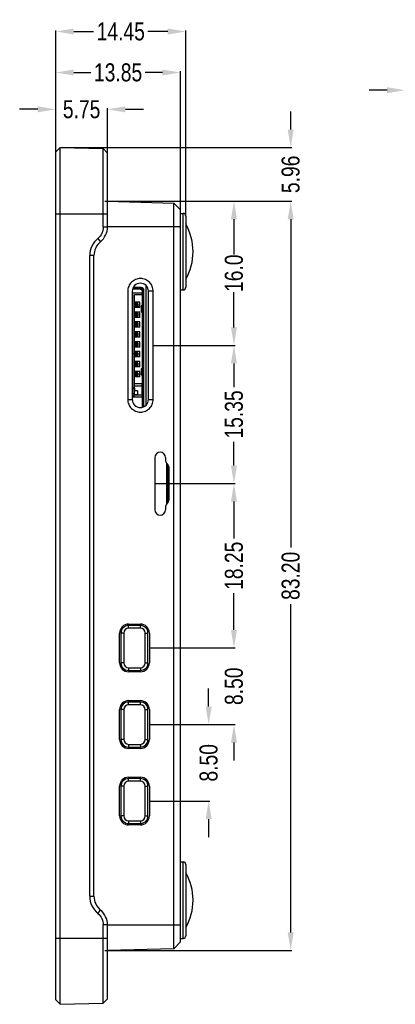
# Model space of a CAD drawing. Header units: inches. Extents: x 305 to 542, y -189 to -15.
# Tile 4 of 7: x 420 to 462, y -144 to -34. Entities that reach past the tile are written whole.
import ezdxf

# ---------------------------------------------------------------- set-up
doc = ezdxf.new("R2010")
doc.units = ezdxf.units.IN
doc.header["$LTSCALE"] = 1.21
doc.header["$MEASUREMENT"] = 0
doc.header["$PDMODE"] = 3
doc.header["$PDSIZE"] = 0.3125
doc.layers.get('0').update_dxf_attribs({"linetype": 'CONTINUOUS'})
doc.layers.get('Defpoints').update_dxf_attribs({"linetype": 'CONTINUOUS'})
doc.layers.add('DIM', color=3, linetype='CONTINUOUS')
doc.styles.get("Standard").update_dxf_attribs({"font": 'txt', "width": 0.8})
doc.dimstyles.get("Standard").update_dxf_attribs({"dimtxt": 0.15625, "dimasz": 0.1875, "dimexe": 0.125, "dimexo": 0.0625, "dimgap": 0.09, "dimtad": 0, "dimtih": 1, "dimtoh": 1, "dimzin": 4, "dimdsep": 46, "dimtxsty": 'Standard', "dimblk": '_FILLED', "dimblk1": '_FILLED', "dimblk2": '_FILLED', "dimcen": 0.09, "dimazin": 1, "dimtp": 0.01, "dimtm": 0.01, "dimtfac": 1, "dimtofl": 0, "dimtmove": 0, "dimatfit": 3, "dimldrblk": '_FILLED', "dimfxl": 1, "dimtolj": 1, "dimtzin": 4, "dimarcsym": 0})

# ---------------------------------------------------------------- blocks, each defined once
blk = doc.blocks.new('_FILLED')
at = {"color": 0, "linetype": 'ByBlock'}
blk.add_solid([(0, 0), (-1, 0.167), (-1, -0.167)], dxfattribs=at)
blk = doc.blocks.new('*D35')
at = {"layer": 'Defpoints', "color": 0}
for p in [(424.36, -44.36), (424.36, -49.09), (430.11, -49.21)]:
    blk.add_point(p, dxfattribs=at)
at = {"layer": 'DIM', "color": 0, "lineweight": -2}
for p, q in [((422.36, -44.36), (420.36, -44.36)), ((424.36, -49.03), (424.36, -44.24)), ((430.11, -49.14), (430.11, -44.24)), ((432.11, -44.36), (434.11, -44.36))]:
    blk.add_line(p, q, dxfattribs=at)
at = {"layer": 'DIM', "color": 0, "lineweight": -2, "xscale": 2, "yscale": 2, "zscale": 2}
blk.add_blockref('_FILLED', (424.36, -44.36), dxfattribs=at)
at = {"layer": 'DIM', "color": 0, "lineweight": -2, "xscale": 2, "yscale": 2, "zscale": 2, "rotation": 180}
blk.add_blockref('_FILLED', (430.11, -44.36), dxfattribs=at)
at = {"layer": 'DIM', "color": 0, "insert": (427.24, -44.36), "char_height": 2, "attachment_point": 5}
blk.add_mtext('\\A1;5.75', dxfattribs=at)
blk = doc.blocks.new('*D36')
at = {"layer": 'Defpoints', "color": 0}
for p in [(424.36, -40.27), (424.36, -49.09), (438.21, -55.52)]:
    blk.add_point(p, dxfattribs=at)
at = {"layer": 'DIM', "color": 0, "lineweight": -2}
for p, q in [((424.36, -49.03), (424.36, -40.14)), ((426.36, -40.27), (428.26, -40.27)), ((436.21, -40.27), (434.31, -40.27)), ((438.21, -55.46), (438.21, -40.14))]:
    blk.add_line(p, q, dxfattribs=at)
at = {"layer": 'DIM', "color": 0, "lineweight": -2, "xscale": 2, "yscale": 2, "zscale": 2, "rotation": 180}
blk.add_blockref('_FILLED', (424.36, -40.27), dxfattribs=at)
at = {"layer": 'DIM', "color": 0, "lineweight": -2, "xscale": 2, "yscale": 2, "zscale": 2}
blk.add_blockref('_FILLED', (438.21, -40.27), dxfattribs=at)
at = {"layer": 'DIM', "color": 0, "insert": (431.29, -40.27), "char_height": 2, "attachment_point": 5}
blk.add_mtext('\\A1;13.85', dxfattribs=at)
blk = doc.blocks.new('*D37')
at = {"layer": 'Defpoints', "color": 0}
for p in [(424.36, -35.72), (424.36, -49.09), (438.81, -56.22)]:
    blk.add_point(p, dxfattribs=at)
at = {"layer": 'DIM', "color": 0, "lineweight": -2}
for p, q in [((424.36, -49.03), (424.36, -35.59)), ((426.36, -35.72), (428.56, -35.72)), ((436.81, -35.72), (434.61, -35.72)), ((438.81, -56.16), (438.81, -35.59))]:
    blk.add_line(p, q, dxfattribs=at)
at = {"layer": 'DIM', "color": 0, "lineweight": -2, "xscale": 2, "yscale": 2, "zscale": 2, "rotation": 180}
blk.add_blockref('_FILLED', (424.36, -35.72), dxfattribs=at)
at = {"layer": 'DIM', "color": 0, "lineweight": -2, "xscale": 2, "yscale": 2, "zscale": 2}
blk.add_blockref('_FILLED', (438.81, -35.72), dxfattribs=at)
at = {"layer": 'DIM', "color": 0, "insert": (431.59, -35.72), "char_height": 2, "attachment_point": 5}
blk.add_mtext('\\A1;14.45', dxfattribs=at)
blk = doc.blocks.new('*D38')
at = {"layer": 'Defpoints', "color": 0}
for p in [(429.76, -54.56), (429.76, -137.76), (450.46, -137.76)]:
    blk.add_point(p, dxfattribs=at)
at = {"layer": 'DIM', "color": 0, "lineweight": -2}
for p, q in [((429.83, -54.56), (450.58, -54.56)), ((450.46, -56.56), (450.46, -93)), ((450.46, -135.76), (450.46, -99.32)), ((429.83, -137.76), (450.58, -137.76))]:
    blk.add_line(p, q, dxfattribs=at)
at = {"layer": 'DIM', "color": 0, "lineweight": -2, "xscale": 2, "yscale": 2, "zscale": 2}
for p, rotation in [((450.46, -54.56), 90), ((450.46, -137.76), 270)]:
    blk.add_blockref('_FILLED', p, dxfattribs=dict(at, rotation=rotation))
at = {"layer": 'DIM', "color": 0, "insert": (450.46, -96.16), "char_height": 2, "attachment_point": 5, "rotation": 90}
blk.add_mtext('\\A1;83.20', dxfattribs=at)
blk = doc.blocks.new('*D39')
at = {"layer": 'Defpoints', "color": 0}
for p in [(424.86, -48.6), (449.11, -54.56), (450.46, -54.56)]:
    blk.add_point(p, dxfattribs=at)
at = {"layer": 'DIM', "color": 0, "lineweight": -2}
for p, q in [((450.46, -46.6), (450.46, -44.6)), ((424.93, -48.6), (450.58, -48.6)), ((449.17, -54.56), (450.58, -54.56)), ((450.46, -56.56), (450.46, -58.56))]:
    blk.add_line(p, q, dxfattribs=at)
at = {"layer": 'DIM', "color": 0, "lineweight": -2, "xscale": 2, "yscale": 2, "zscale": 2}
for p, rotation in [((450.46, -48.6), 270), ((450.46, -54.56), 90)]:
    blk.add_blockref('_FILLED', p, dxfattribs=dict(at, rotation=rotation))
at = {"layer": 'DIM', "color": 0, "insert": (450.46, -51.58), "char_height": 2, "attachment_point": 5, "rotation": 90}
blk.add_mtext('\\A1;5.96', dxfattribs=at)
blk = doc.blocks.new('*D42')
at = {"layer": 'Defpoints', "color": 0}
for p in [(463.16, -42.24), (463.16, -55.95), (470.75, -60.17)]:
    blk.add_point(p, dxfattribs=at)
at = {"layer": 'DIM', "color": 0, "lineweight": -2}
for p, q in [((461.16, -42.24), (459.16, -42.24)), ((463.16, -55.89), (463.16, -42.12)), ((470.75, -60.11), (470.75, -42.12)), ((472.75, -42.24), (474.75, -42.24))]:
    blk.add_line(p, q, dxfattribs=at)
at = {"layer": 'DIM', "color": 0, "lineweight": -2, "xscale": 2, "yscale": 2, "zscale": 2}
blk.add_blockref('_FILLED', (463.16, -42.24), dxfattribs=at)
at = {"layer": 'DIM', "color": 0, "lineweight": -2, "xscale": 2, "yscale": 2, "zscale": 2, "rotation": 180}
blk.add_blockref('_FILLED', (470.75, -42.24), dxfattribs=at)
at = {"layer": 'DIM', "color": 0, "insert": (466.95, -42.24), "char_height": 2, "attachment_point": 5}
blk.add_mtext('\\A1;7.59', dxfattribs=at)
blk = doc.blocks.new('*D49')
at = {"layer": 'Defpoints', "color": 0}
for p in [(434.76, -112.67), (441.35, -112.67), (434.76, -121.17)]:
    blk.add_point(p, dxfattribs=at)
at = {"layer": 'DIM', "color": 0, "lineweight": -2}
for p, q in [((441.35, -110.67), (441.35, -108.67)), ((434.83, -112.67), (441.47, -112.67)), ((434.83, -121.17), (441.47, -121.17)), ((441.35, -123.17), (441.35, -125.17))]:
    blk.add_line(p, q, dxfattribs=at)
at = {"layer": 'DIM', "color": 0, "lineweight": -2, "xscale": 2, "yscale": 2, "zscale": 2}
for p, rotation in [((441.35, -112.67), 270), ((441.35, -121.17), 90)]:
    blk.add_blockref('_FILLED', p, dxfattribs=dict(at, rotation=rotation))
at = {"layer": 'DIM', "color": 0, "insert": (441.35, -116.92), "char_height": 2, "attachment_point": 5, "rotation": 90}
blk.add_mtext('\\A1;8.50', dxfattribs=at)
blk = doc.blocks.new('*D50')
at = {"layer": 'Defpoints', "color": 0}
for p in [(434.76, -104.17), (434.76, -112.67), (444.16, -112.67)]:
    blk.add_point(p, dxfattribs=at)
at = {"layer": 'DIM', "color": 0, "lineweight": -2}
for p, q in [((444.16, -102.17), (444.16, -100.17)), ((434.83, -104.17), (444.28, -104.17)), ((434.83, -112.67), (444.28, -112.67)), ((444.16, -114.67), (444.16, -116.67))]:
    blk.add_line(p, q, dxfattribs=at)
at = {"layer": 'DIM', "color": 0, "lineweight": -2, "xscale": 2, "yscale": 2, "zscale": 2}
for p, rotation in [((444.16, -104.17), 270), ((444.16, -112.67), 90)]:
    blk.add_blockref('_FILLED', p, dxfattribs=dict(at, rotation=rotation))
at = {"layer": 'DIM', "color": 0, "insert": (444.16, -108.42), "char_height": 2, "attachment_point": 5, "rotation": 90}
blk.add_mtext('\\A1;8.50', dxfattribs=at)
blk = doc.blocks.new('*D51')
at = {"layer": 'Defpoints', "color": 0}
for p in [(441.35, -54.56), (435.19, -70.57), (444.16, -70.57)]:
    blk.add_point(p, dxfattribs=at)
at = {"layer": 'DIM', "color": 0, "lineweight": -2}
for p, q in [((441.41, -54.56), (444.28, -54.56)), ((444.16, -56.56), (444.16, -60.47)), ((444.16, -68.57), (444.16, -64.65)), ((435.25, -70.57), (444.28, -70.57))]:
    blk.add_line(p, q, dxfattribs=at)
at = {"layer": 'DIM', "color": 0, "lineweight": -2, "xscale": 2, "yscale": 2, "zscale": 2}
for p, rotation in [((444.16, -54.56), 90), ((444.16, -70.57), 270)]:
    blk.add_blockref('_FILLED', p, dxfattribs=dict(at, rotation=rotation))
at = {"layer": 'DIM', "color": 0, "insert": (444.16, -62.56), "char_height": 2, "attachment_point": 5, "rotation": 90}
blk.add_mtext('\\A1;16.0', dxfattribs=at)
blk = doc.blocks.new('*D52')
at = {"layer": 'Defpoints', "color": 0}
for p in [(435.19, -70.57), (435.36, -85.92), (444.16, -85.92)]:
    blk.add_point(p, dxfattribs=at)
at = {"layer": 'DIM', "color": 0, "lineweight": -2}
for p, q in [((435.25, -70.57), (444.28, -70.57)), ((444.16, -72.57), (444.16, -75.22)), ((444.16, -83.92), (444.16, -81.27)), ((435.43, -85.92), (444.28, -85.92))]:
    blk.add_line(p, q, dxfattribs=at)
at = {"layer": 'DIM', "color": 0, "lineweight": -2, "xscale": 2, "yscale": 2, "zscale": 2}
for p, rotation in [((444.16, -70.57), 90), ((444.16, -85.92), 270)]:
    blk.add_blockref('_FILLED', p, dxfattribs=dict(at, rotation=rotation))
at = {"layer": 'DIM', "color": 0, "insert": (444.16, -78.24), "char_height": 2, "attachment_point": 5, "rotation": 90}
blk.add_mtext('\\A1;15.35', dxfattribs=at)
blk = doc.blocks.new('*D53')
at = {"layer": 'Defpoints', "color": 0}
for p in [(435.36, -85.92), (434.76, -104.17), (444.16, -104.17)]:
    blk.add_point(p, dxfattribs=at)
at = {"layer": 'DIM', "color": 0, "lineweight": -2}
for p, q in [((435.43, -85.92), (444.28, -85.92)), ((444.16, -87.92), (444.16, -92.02)), ((444.16, -102.17), (444.16, -98.07)), ((434.83, -104.17), (444.28, -104.17))]:
    blk.add_line(p, q, dxfattribs=at)
at = {"layer": 'DIM', "color": 0, "lineweight": -2, "xscale": 2, "yscale": 2, "zscale": 2}
for p, rotation in [((444.16, -85.92), 90), ((444.16, -104.17), 270)]:
    blk.add_blockref('_FILLED', p, dxfattribs=dict(at, rotation=rotation))
at = {"layer": 'DIM', "color": 0, "insert": (444.16, -95.04), "char_height": 2, "attachment_point": 5, "rotation": 90}
blk.add_mtext('\\A1;18.25', dxfattribs=at)

msp = doc.modelspace()

# ---------------------------------------------------------------- linework, layer by layer
at = {"color": 7, "linetype": 'Continuous'}
for p, q in [((424.363, -49.089), (424.863, -48.602)), ((424.363, -143.247), (424.363, -49.089)), ((424.863, -143.734), (424.863, -48.602)), ((424.863, -48.602), (429.639, -48.727)), ((429.639, -57.418), (429.639, -48.727)), ((429.639, -48.727), (430.113, -49.214)), ((430.113, -57.418), (430.113, -49.214)), ((430.113, -54.568), (437.464, -54.761)), ((437.464, -137.576), (437.464, -54.761)), ((437.464, -54.761), (438.213, -55.53)), ((438.213, -136.806), (438.213, -55.53)), ((424.363, -55.948), (430.113, -55.948)), ((438.213, -55.918), (438.513, -55.918)), ((438.513, -64.418), (438.513, -55.918)), ((438.813, -56.218), (438.813, -64.118)), ((429.639, -57.418), (430.113, -57.418)), ((438.213, -57.418), (430.113, -57.418)), ((429.041, -58.688), (429.339, -59.063)), ((428.139, -131.732), (428.139, -60.605)), ((428.613, -60.605), (428.139, -60.605)), ((428.613, -131.732), (428.613, -60.605)), ((433.813, -64.328), (432.901, -64.328)), ((432.905, -64.308), (433.863, -64.308)), ((433.863, -64.278), (432.914, -64.278)), ((433.863, -64.158), (432.975, -64.158)), ((433.254, -64.308), (433.313, -64.328)), ((433.313, -64.308), (433.313, -64.328)), ((433.363, -64.309), (433.363, -64.318)), ((433.366, -64.328), (433.363, -64.318)), ((433.76, -64.328), (433.763, -64.318)), ((433.763, -64.318), (433.763, -64.309)), ((433.813, -64.328), (434.013, -64.528)), ((433.863, -64.308), (433.863, -64.278)), ((434.013, -77.429), (434.013, -64.458)), ((434.043, -64.458), (434.013, -64.458)), ((434.043, -76.808), (434.043, -64.458)), ((434.163, -77.362), (434.163, -64.458)), ((434.363, -63.911), (434.363, -77.225)), ((438.213, -64.418), (438.513, -64.418)), ((432.363, -64.568), (432.363, -76.569)), ((432.863, -64.568), (432.863, -76.568)), ((432.913, -76.308), (432.913, -64.758)), ((434.013, -64.758), (432.913, -64.758)), ((433.113, -76.108), (433.113, -64.958)), ((434.013, -64.958), (433.113, -64.958)), ((434.663, -76.568), (434.663, -64.568)), ((435.19, -64.568), (434.663, -64.568)), ((435.19, -76.569), (435.19, -64.568)), ((433.713, -65.758), (433.113, -65.758)), ((433.473, -65.908), (433.113, -65.908)), ((433.113, -65.988), (433.513, -65.988)), ((433.513, -66.128), (433.113, -66.128)), ((433.113, -66.208), (433.473, -66.208)), ((433.713, -66.358), (433.113, -66.358)), ((433.713, -66.308), (433.313, -66.308)), ((433.366, -65.908), (433.397, -65.988)), ((433.397, -66.128), (433.366, -66.208)), ((433.397, -65.988), (433.397, -66.128)), ((433.473, -65.908), (433.513, -65.988)), ((433.473, -66.208), (433.513, -66.128)), ((433.513, -66.128), (433.513, -65.988)), ((433.713, -66.358), (433.713, -65.758)), ((433.863, -66.176), (433.863, -66.84)), ((433.951, -66.851), (433.951, -66.164)), ((434.008, -66.108), (433.972, -66.162)), ((433.972, -66.162), (433.972, -66.854)), ((434.013, -66.108), (434.008, -66.108)), ((433.113, -66.858), (433.713, -66.858)), ((433.473, -67.008), (433.113, -67.008)), ((433.113, -67.088), (433.513, -67.088)), ((433.513, -67.228), (433.113, -67.228)), ((433.113, -67.308), (433.473, -67.308)), ((433.713, -67.458), (433.113, -67.458)), ((433.163, -67.008), (433.163, -66.858)), ((433.163, -67.458), (433.163, -67.308)), ((433.366, -67.008), (433.397, -67.088)), ((433.397, -67.228), (433.366, -67.308)), ((433.397, -67.088), (433.397, -67.228)), ((433.473, -67.008), (433.513, -67.088)), ((433.473, -67.308), (433.513, -67.228)), ((433.513, -67.228), (433.513, -67.088)), ((433.713, -67.458), (433.713, -66.858)), ((433.972, -66.854), (434.008, -66.908)), ((434.008, -66.908), (434.013, -66.908)), ((433.713, -67.958), (433.113, -67.958)), ((433.161, -68.108), (433.113, -68.095)), ((433.473, -68.108), (433.113, -68.108)), ((433.113, -68.188), (433.513, -68.188)), ((433.113, -68.328), (433.513, -68.328)), ((433.113, -68.421), (433.161, -68.408)), ((433.113, -68.408), (433.473, -68.408)), ((433.713, -68.558), (433.113, -68.558)), ((433.163, -68.108), (433.163, -67.958)), ((433.163, -68.558), (433.163, -68.408)), ((433.366, -68.108), (433.397, -68.188)), ((433.397, -68.328), (433.366, -68.408)), ((433.397, -68.188), (433.397, -68.328)), ((433.473, -68.108), (433.513, -68.188)), ((433.473, -68.408), (433.513, -68.328)), ((433.513, -68.328), (433.513, -68.188)), ((433.713, -68.558), (433.713, -67.958)), ((433.713, -69.058), (433.113, -69.058)), ((433.473, -69.208), (433.113, -69.208)), ((433.113, -69.288), (433.513, -69.288)), ((433.113, -69.428), (433.513, -69.428)), ((433.113, -69.508), (433.473, -69.508)), ((433.713, -69.658), (433.113, -69.658)), ((433.163, -69.208), (433.163, -69.058)), ((433.163, -69.658), (433.163, -69.508)), ((433.366, -69.208), (433.397, -69.288)), ((433.397, -69.428), (433.366, -69.508)), ((433.397, -69.288), (433.397, -69.428)), ((433.473, -69.208), (433.513, -69.288)), ((433.473, -69.508), (433.513, -69.428)), ((433.513, -69.428), (433.513, -69.288)), ((433.713, -69.658), (433.713, -69.058)), ((433.713, -70.158), (433.113, -70.158)), ((433.113, -70.295), (433.161, -70.308)), ((433.473, -70.308), (433.113, -70.308)), ((433.113, -70.388), (433.513, -70.388)), ((433.513, -70.528), (433.113, -70.528)), ((433.113, -70.621), (433.161, -70.608)), ((433.113, -70.608), (433.473, -70.608)), ((433.713, -70.758), (433.113, -70.758)), ((433.163, -70.308), (433.163, -70.158)), ((433.163, -70.758), (433.163, -70.608)), ((433.366, -70.308), (433.397, -70.388)), ((433.397, -70.528), (433.366, -70.608)), ((433.397, -70.388), (433.397, -70.528)), ((433.473, -70.308), (433.513, -70.388)), ((433.473, -70.608), (433.513, -70.528)), ((433.513, -70.528), (433.513, -70.388)), ((433.713, -70.758), (433.713, -70.158)), ((432.863, -71.458), (433.113, -71.458)), ((433.713, -71.258), (433.113, -71.258)), ((433.473, -71.408), (433.113, -71.408)), ((433.113, -71.488), (433.513, -71.488)), ((433.513, -71.628), (433.113, -71.628)), ((433.113, -71.708), (433.473, -71.708)), ((433.713, -71.858), (433.113, -71.858)), ((433.163, -71.408), (433.163, -71.258)), ((433.163, -71.858), (433.163, -71.708)), ((433.366, -71.408), (433.397, -71.488)), ((433.397, -71.628), (433.366, -71.708)), ((433.397, -71.488), (433.397, -71.628)), ((433.473, -71.408), (433.513, -71.488)), ((433.473, -71.708), (433.513, -71.628)), ((433.513, -71.628), (433.513, -71.488)), ((433.713, -71.858), (433.713, -71.258)), ((434.013, -71.508), (434.163, -71.508)), ((433.713, -72.358), (433.113, -72.358)), ((433.473, -72.508), (433.113, -72.508)), ((433.113, -72.588), (433.513, -72.588)), ((433.113, -72.728), (433.513, -72.728)), ((433.113, -72.808), (433.473, -72.808)), ((433.713, -72.958), (433.113, -72.958)), ((433.163, -72.508), (433.163, -72.358)), ((433.163, -72.958), (433.163, -72.808)), ((433.366, -72.508), (433.397, -72.588)), ((433.397, -72.728), (433.366, -72.808)), ((433.397, -72.588), (433.397, -72.728)), ((433.473, -72.508), (433.513, -72.588)), ((433.473, -72.808), (433.513, -72.728)), ((433.513, -72.728), (433.513, -72.588)), ((433.713, -72.958), (433.713, -72.358)), ((433.863, -73.176), (433.863, -73.84)), ((433.951, -73.851), (433.951, -73.164)), ((434.008, -73.108), (433.972, -73.162)), ((433.972, -73.162), (433.972, -73.854)), ((434.013, -73.108), (434.008, -73.108)), ((433.713, -73.458), (433.113, -73.458)), ((433.473, -73.608), (433.113, -73.608)), ((433.113, -73.688), (433.513, -73.688)), ((433.113, -73.828), (433.513, -73.828)), ((433.113, -73.908), (433.473, -73.908)), ((433.713, -74.058), (433.113, -74.058)), ((433.163, -73.608), (433.163, -73.458)), ((433.163, -74.058), (433.163, -73.908)), ((433.366, -73.608), (433.397, -73.688)), ((433.397, -73.828), (433.366, -73.908)), ((433.397, -73.688), (433.397, -73.828)), ((433.473, -73.608), (433.513, -73.688)), ((433.513, -73.828), (433.473, -73.908)), ((433.513, -73.828), (433.513, -73.688)), ((433.713, -74.058), (433.713, -73.458)), ((433.972, -73.854), (434.008, -73.908)), ((434.008, -73.908), (434.013, -73.908)), ((432.913, -75.295), (432.863, -75.295)), ((433.113, -75.417), (432.913, -75.295)), ((433.113, -74.808), (434.013, -74.808)), ((434.013, -75.108), (433.113, -75.108)), ((433.113, -75.308), (433.163, -75.308)), ((433.163, -75.608), (433.163, -75.308)), ((433.963, -76.108), (433.963, -74.808)), ((434.013, -75.008), (433.963, -75.008)), ((434.043, -75.345), (434.013, -75.354)), ((434.163, -75.345), (434.043, -75.345)), ((432.863, -75.909), (433.113, -75.909)), ((433.113, -76.108), (432.913, -76.308)), ((434.013, -76.308), (432.913, -76.308)), ((433.463, -75.608), (433.113, -75.608)), ((433.113, -76.008), (433.463, -76.008)), ((434.013, -76.108), (433.113, -76.108)), ((433.463, -75.608), (433.463, -76.008)), ((434.013, -75.959), (434.163, -75.959)), ((432.363, -76.568), (432.863, -76.568)), ((434.043, -76.808), (434.163, -76.808)), ((434.043, -77.108), (434.043, -77.423)), ((434.133, -77.108), (434.043, -77.108)), ((434.133, -77.377), (434.133, -77.108)), ((434.663, -76.568), (435.19, -76.568)), ((435.363, -83.018), (435.363, -88.818)), ((436.563, -83.018), (436.563, -83.298)), ((436.663, -83.593), (436.663, -88.244)), ((436.813, -83.799), (436.813, -88.038)), ((436.963, -87.518), (436.963, -84.318)), ((436.563, -88.538), (436.563, -88.818)), ((432.463, -101.518), (433.763, -101.518)), ((433.763, -101.668), (432.463, -101.668)), ((432.463, -101.968), (432.463, -101.668)), ((433.763, -101.968), (433.763, -101.668)), ((431.463, -105.818), (431.463, -102.518)), ((431.913, -102.518), (431.613, -102.518)), ((431.613, -102.518), (431.613, -105.818)), ((431.913, -102.518), (431.913, -105.818)), ((433.763, -101.968), (432.463, -101.968)), ((434.313, -102.518), (434.613, -102.518)), ((434.313, -105.818), (434.313, -102.518)), ((434.613, -105.818), (434.613, -102.518)), ((434.763, -102.518), (434.763, -105.818)), ((431.913, -105.818), (431.613, -105.818)), ((434.313, -105.818), (434.613, -105.818)), ((432.463, -106.368), (433.763, -106.368)), ((432.463, -106.368), (432.463, -106.668)), ((432.463, -106.668), (433.763, -106.668)), ((433.763, -106.818), (432.463, -106.818)), ((433.763, -106.368), (433.763, -106.668)), ((432.463, -110.018), (433.763, -110.018)), ((433.763, -110.168), (432.463, -110.168)), ((432.463, -110.468), (432.463, -110.168)), ((433.763, -110.468), (433.763, -110.168)), ((431.463, -114.318), (431.463, -111.018)), ((431.913, -111.018), (431.613, -111.018)), ((431.613, -111.018), (431.613, -114.318)), ((431.913, -111.018), (431.913, -114.318)), ((433.763, -110.468), (432.463, -110.468)), ((434.313, -111.018), (434.613, -111.018)), ((434.313, -114.318), (434.313, -111.018)), ((434.613, -114.318), (434.613, -111.018)), ((434.763, -111.018), (434.763, -114.318)), ((431.913, -114.318), (431.613, -114.318)), ((434.313, -114.318), (434.613, -114.318)), ((432.463, -114.868), (433.763, -114.868)), ((432.463, -114.868), (432.463, -115.168)), ((432.463, -115.168), (433.763, -115.168)), ((433.763, -115.318), (432.463, -115.318)), ((433.763, -114.868), (433.763, -115.168)), ((432.463, -118.518), (433.763, -118.518)), ((433.763, -118.668), (432.463, -118.668)), ((432.463, -118.968), (432.463, -118.668)), ((433.763, -118.968), (432.463, -118.968)), ((433.763, -118.968), (433.763, -118.668)), ((431.463, -122.818), (431.463, -119.518)), ((431.913, -119.518), (431.613, -119.518)), ((431.613, -119.518), (431.613, -122.818)), ((431.913, -119.518), (431.913, -122.818)), ((434.313, -119.518), (434.613, -119.518)), ((434.313, -122.818), (434.313, -119.518)), ((434.613, -122.818), (434.613, -119.518)), ((434.763, -119.518), (434.763, -122.818)), ((431.913, -122.818), (431.613, -122.818)), ((432.463, -123.368), (433.763, -123.368)), ((432.463, -123.368), (432.463, -123.668)), ((433.763, -123.368), (433.763, -123.668)), ((434.313, -122.818), (434.613, -122.818)), ((432.463, -123.668), (433.763, -123.668)), ((433.763, -123.818), (432.463, -123.818)), ((438.213, -127.918), (438.513, -127.918)), ((438.513, -136.418), (438.513, -127.918)), ((438.813, -128.218), (438.813, -136.118)), ((428.139, -131.732), (428.613, -131.732)), ((429.041, -133.649), (429.339, -133.273)), ((430.113, -134.918), (429.639, -134.918)), ((429.639, -143.609), (429.639, -134.918)), ((430.113, -134.918), (438.213, -134.918)), ((430.113, -143.122), (430.113, -134.918)), ((424.363, -136.388), (430.113, -136.388)), ((438.213, -136.418), (438.513, -136.418)), ((437.464, -137.576), (430.113, -137.768)), ((438.213, -136.806), (437.464, -137.576)), ((430.113, -143.122), (429.639, -143.609)), ((424.363, -143.247), (424.863, -143.734)), ((424.863, -143.734), (429.639, -143.609))]:
    msp.add_line(p, q, dxfattribs=at)
for centre, radius, start, end in [((438.513, -56.218), 0.3, 0, 90), ((427.978, -57.418), 2.135, 309.58655, 0), ((433.303, -60.167), 6.31, 330.83572, 29.16428), ((430.613, -60.605), 2, 129.58655, 180), ((433.763, -64.568), 0.9, 0, 180), ((433.863, -64.458), 0.3, 0, 90), ((433.863, -64.458), 0.18, 360, 90), ((433.863, -64.458), 0.15, 0, 90), ((438.513, -64.118), 0.3, 270, 0), ((433.313, -66.458), 0.15, 90, 138.18969), ((433.763, -76.568), 0.9, 180, 360), ((435.963, -83.018), 0.6, 0, 180), ((437.063, -83.298), 0.5, 180, 222.83343), ((435.963, -84.318), 1, 0, 42.83343), ((437.063, -88.538), 0.5, 137.16657, 180), ((435.963, -87.518), 1, 317.16657, 0), ((435.963, -88.818), 0.6, 180, 0), ((432.463, -102.518), 1, 90, 180), ((432.463, -102.518), 0.85, 90, 180), ((433.763, -102.518), 1, 0, 90), ((433.763, -102.518), 0.85, 0, 90), ((432.463, -102.518), 0.55, 90, 180), ((433.763, -102.518), 0.55, 0, 90), ((432.463, -105.818), 1, 180, 270), ((432.463, -105.818), 0.85, 180, 270), ((432.463, -105.818), 0.55, 180, 270), ((433.763, -105.818), 1, 270, 0), ((433.763, -105.818), 0.85, 270, 0), ((433.763, -105.818), 0.55, 270, 0), ((432.463, -111.018), 1, 90, 180), ((432.463, -111.018), 0.85, 90, 180), ((433.763, -111.018), 1, 0, 90), ((433.763, -111.018), 0.85, 0, 90), ((432.463, -111.018), 0.55, 90, 180), ((433.763, -111.018), 0.55, 0, 90), ((432.463, -114.318), 1, 180, 270), ((432.463, -114.318), 0.85, 180, 270), ((432.463, -114.318), 0.55, 180, 270), ((433.763, -114.318), 1, 270, 0), ((433.763, -114.318), 0.85, 270, 0), ((433.763, -114.318), 0.55, 270, 0), ((432.463, -119.518), 1, 90, 180), ((432.463, -119.518), 0.85, 90, 180), ((432.463, -119.518), 0.55, 90, 180), ((433.763, -119.518), 1, 0, 90), ((433.763, -119.518), 0.85, 0, 90), ((433.763, -119.518), 0.55, 0, 90), ((432.463, -122.818), 1, 180, 270), ((432.463, -122.818), 0.85, 180, 270), ((432.463, -122.818), 0.55, 180, 270), ((433.763, -122.818), 1, 270, 0), ((433.763, -122.818), 0.85, 270, 0), ((433.763, -122.818), 0.55, 270, 0), ((438.513, -128.218), 0.3, 0, 90), ((433.303, -132.167), 6.31, 330.83572, 29.16428), ((430.613, -131.732), 2, 180, 230.41345), ((427.978, -134.918), 2.135, 0, 50.41345), ((438.513, -136.118), 0.3, 270, 0)]:
    msp.add_arc(centre, radius, start, end, dxfattribs=at)
for centre, major_axis, ratio, start_param, end_param in [((434.463, -66.175), (0.6, 0.001), 0.0357039, 2.5953539, 3.1415631), ((433.822, -66.162), (0.15, 0), 0.0357039, -0.5462387, -0.0239239), ((434.463, -66.84), (0.6, -0.001), 0.0357042, -3.1415622, -2.5953539), ((433.822, -66.854), (0.15, 0), 0.0357042, 0.0239239, 0.5462387), ((434.463, -73.175), (0.6, 0.001), 0.0357267, 2.5953539, 3.1415631), ((433.822, -73.162), (0.15, 0), 0.0357267, -0.5462388, -0.0239239), ((434.463, -73.84), (0.6, -0.001), 0.035727, -3.1415622, -2.5953539), ((433.822, -73.854), (0.15, 0), 0.035727, 0.0239239, 0.5462388), ((434.043, -76.958), (0.118, -0.092), 0.9999998, 2.2337472, 2.4351051), ((434.043, -76.958), (0.118, -0.092), 0.9999998, -1.1092032, -0.9078453), ((434.133, -76.958), (0.092, 0.118), 0.9999998, -2.478726, -2.2773681)]:
    msp.add_ellipse(centre, major_axis=major_axis, ratio=ratio, start_param=start_param, end_param=end_param, dxfattribs=at)
for points, knots in [([(429.639, -57.418), (429.639, -57.658), (429.532, -58.143), (429.226, -58.535), (429.041, -58.688)], [0, 0, 0, 0, 0.5000275, 1, 1, 1, 1]), ([(429.041, -58.688), (428.762, -58.919), (428.301, -59.51), (428.139, -60.243), (428.139, -60.605)], [0, 0, 0, 0, 0.4999724, 1, 1, 1, 1]), ([(435.19, -64.568), (435.19, -64.384), (435.116, -64.012), (434.802, -63.543), (434.331, -63.229), (433.777, -63.118), (433.222, -63.229), (432.752, -63.543), (432.437, -64.012), (432.364, -64.384), (432.363, -64.568)], [0, 0, 0, 0, 0.1250455, 0.2500376, 0.3750276, 0.5, 0.6249724, 0.7499624, 0.8749545, 1, 1, 1, 1]), ([(432.363, -76.569), (432.364, -76.753), (432.437, -77.124), (432.752, -77.594), (433.222, -77.908), (433.777, -78.018), (434.331, -77.908), (434.802, -77.594), (435.116, -77.124), (435.19, -76.753), (435.19, -76.569)], [0, 0, 0, 0, 0.1250455, 0.2500376, 0.3750276, 0.5, 0.6249724, 0.7499624, 0.8749545, 1, 1, 1, 1]), ([(428.139, -131.732), (428.139, -132.094), (428.301, -132.826), (428.762, -133.418), (429.041, -133.649)], [0, 0, 0, 0, 0.5000276, 1, 1, 1, 1]), ([(429.041, -133.649), (429.226, -133.801), (429.532, -134.193), (429.639, -134.679), (429.639, -134.918)], [0, 0, 0, 0, 0.4999725, 1, 1, 1, 1])]:
    msp.add_open_spline(points, degree=3, knots=knots, dxfattribs=at)

# ---------------------------------------------------------------- dimensions: what is measured, and where the dimension line sits
at = {"layer": 'DIM'}
for base, p1, p2, picture, middle in [((424.363, -35.719), (438.813, -56.218), (424.363, -49.089), '*D37', (431.588, -35.719)), ((424.363, -40.269), (438.213, -55.521), (424.363, -49.089), '*D36', (431.288, -40.269)), ((463.158, -42.241), (470.746, -60.17), (463.158, -55.949), '*D42', (466.952, -42.241)), ((424.363, -44.362), (430.113, -49.205), (424.363, -49.089), '*D35', (427.238, -44.362))]:
    dim = msp.add_linear_dim(base=base, p1=p1, p2=p2, dimstyle='Standard', override={"dimtxt": 2, "dimasz": 2, "dimtih": 0, "dimtoh": 0, "dimzin": 0, "dimcen": 0.198, "dimadec": 0, "dimazin": 0, "dimtp": 0, "dimtm": 0, "dimtdec": 4, "dimtzin": 0}, dxfattribs=at)
    dim.commit()
    dim.dimension.update_dxf_attribs({"geometry": picture, "text_midpoint": middle})
for base, p1, p2, override, picture, middle in [((450.457, -54.559), (424.863, -48.602), (449.107, -54.559), {"dimtxt": 2, "dimasz": 2, "dimtih": 0, "dimtoh": 0, "dimzin": 0, "dimcen": 0.198, "dimadec": 0, "dimazin": 0, "dimtp": 0, "dimtm": 0, "dimtdec": 4, "dimtzin": 0}, '*D39', (450.457, -51.581)), ((450.457, -137.759), (429.763, -54.559), (429.763, -137.759), {"dimtxt": 2, "dimasz": 2, "dimtih": 0, "dimtoh": 0, "dimzin": 0, "dimcen": 0.198, "dimadec": 0, "dimazin": 0, "dimtp": 0, "dimtm": 0, "dimtdec": 4, "dimtzin": 0}, '*D38', (450.457, -96.159)), ((444.16, -70.568), (441.348, -54.559), (435.19, -70.568), {"dimtxt": 2, "dimasz": 2, "dimtih": 0, "dimtoh": 0, "dimdec": 1, "dimzin": 0, "dimcen": 0.198, "dimadec": 0, "dimazin": 0, "dimtp": 0, "dimtm": 0, "dimtdec": 4, "dimtzin": 0}, '*D51', (444.16, -62.564)), ((444.16, -85.918), (435.19, -70.568), (435.363, -85.918), {"dimtxt": 2, "dimasz": 2, "dimtih": 0, "dimtoh": 0, "dimzin": 0, "dimcen": 0.198, "dimadec": 0, "dimazin": 0, "dimtp": 0, "dimtm": 0, "dimtdec": 4, "dimtzin": 0}, '*D52', (444.16, -78.243)), ((444.16, -104.168), (435.363, -85.918), (434.763, -104.168), {"dimtxt": 2, "dimasz": 2, "dimtih": 0, "dimtoh": 0, "dimzin": 0, "dimcen": 0.198, "dimadec": 0, "dimazin": 0, "dimtp": 0, "dimtm": 0, "dimtdec": 4, "dimtzin": 0}, '*D53', (444.16, -95.043)), ((444.16, -112.668), (434.763, -104.168), (434.763, -112.668), {"dimtxt": 2, "dimasz": 2, "dimtih": 0, "dimtoh": 0, "dimzin": 0, "dimcen": 0.198, "dimadec": 0, "dimazin": 0, "dimtp": 0, "dimtm": 0, "dimtdec": 4, "dimtzin": 0}, '*D50', (444.16, -108.418)), ((441.348, -112.668), (434.763, -121.168), (434.763, -112.668), {"dimtxt": 2, "dimasz": 2, "dimtih": 0, "dimtoh": 0, "dimzin": 0, "dimcen": 0.198, "dimadec": 0, "dimazin": 0, "dimtp": 0, "dimtm": 0, "dimtdec": 4, "dimtzin": 0}, '*D49', (441.348, -116.918))]:
    dim = msp.add_linear_dim(base=base, p1=p1, p2=p2, angle=90, dimstyle='Standard', override=override, dxfattribs=at)
    dim.commit()
    dim.dimension.update_dxf_attribs({"geometry": picture, "text_midpoint": middle})

doc.saveas('drawing.dxf')
